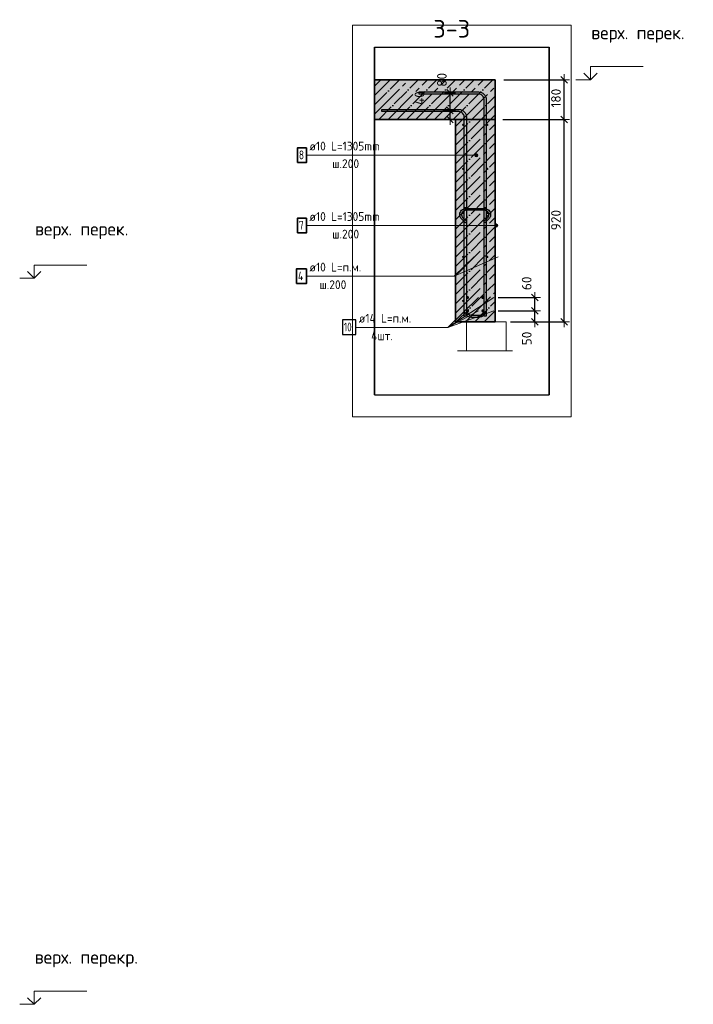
# Model space of a CAD drawing. Header units: millimetres. Extents: x -2995 to 47287, y -2809 to 58122.
# Tile 72 of 143: x 40462 to 43526, y 32563 to 37038. Entities that reach past the tile are written whole.
import ezdxf

# ---------------------------------------------------------------- set-up
doc = ezdxf.new("R2010")
doc.units = ezdxf.units.MM
doc.header["$PDMODE"] = 65
doc.linetypes.add('______11', pattern=[100, 80, -10, 0, -10])
doc.linetypes.add('______5', pattern=[220, 160, -20, 20, -20])
for name, color, linetype, lineweight in [('Standard', 7, 'Continuous', 25), ('Арм.стержн. Арматура края', 96, 'Continuous', 35), ('Арм.стержн. вертикальными 1', 22, 'Continuous', 35), ('Арм.стержн. Доп. арматура', 180, 'Continuous', 35), ('Арм.стержн.горизонт. 1', 180, 'Continuous', 35), ('Высотная отметки_ общее', 7, 'Continuous', 13), ('Размерная линия_ общее', 7, 'Continuous', 13)]:
    doc.layers.add(name, color=color, linetype=linetype, lineweight=lineweight)
doc.layers.add('Арм.стержн.Стяжки', color=7, linetype='Continuous', lineweight=35, true_color=0x501e0f)
doc.styles.add('ISOCPEUR', font='ISOCPEUR')
doc.dimstyles.new('DIMSTYLE_3', dxfattribs={"dimtxt": 44, "dimasz": 50, "dimexe": 0, "dimexo": 0, "dimgap": 22, "dimtad": 2, "dimdec": 0, "dimrnd": 5, "dimzin": 12, "dimdsep": 46, "dimtxsty": 'ISOCPEUR', "dimblk1": 'ALL_ML_STRICH', "dimblk2": 'ALL_ML_STRICH', "dimsah": 1, "dimcen": 0, "dimclrd": 7, "dimclre": 256, "dimclrt": 7, "dimadec": 0, "dimazin": 0, "dimtfac": 1, "dimtdec": 0, "dimtix": 1, "dimtmove": 2, "dimatfit": 3, "dimfxl": 0, "dimtzin": 0, "dimlwd": 0, "dimlwe": -3, "dimarcsym": 0})
doc.dimstyles.new('DIMSTYLE_8', dxfattribs={"dimtxt": 44, "dimasz": 50, "dimexe": 0, "dimexo": 0, "dimgap": 22, "dimtad": 2, "dimdec": 0, "dimrnd": 5, "dimzin": 12, "dimdsep": 46, "dimtxsty": 'ISOCPEUR', "dimblk1": 'ALL_ML_STRICH', "dimblk2": 'ALL_ML_STRICH', "dimsah": 1, "dimcen": 0, "dimclrd": 7, "dimclre": 256, "dimclrt": 7, "dimadec": 0, "dimazin": 0, "dimtfac": 1, "dimtdec": 0, "dimtix": 1, "dimtmove": 2, "dimatfit": 3, "dimfxl": 0, "dimtvp": 1.2, "dimtzin": 0, "dimlwd": 0, "dimlwe": -3, "dimarcsym": 0})

# ---------------------------------------------------------------- blocks, each defined once
blk = doc.blocks.new('ALL_ML_STRICH')
at = {"color": 0, "linetype": 'ByBlock', "lineweight": -2}
for p, q in [((-1, 0), (0.5, 0)), ((-0.3, -0.3), (0.3, 0.3)), ((0, -0.5), (0, 0.5))]:
    blk.add_line(p, q, dxfattribs=at)
blk = doc.blocks.new('*D18')
at = {"layer": 'DEFPOINTS', "color": 7, "linetype": 'Continuous', "lineweight": 13, "transparency": 33554687}
for p in [(42640.1, 36584.5), (42673.9, 35664.5), (42938.1, 35664.5)]:
    blk.add_point(p, dxfattribs=at)
at = {"layer": 'Размерная линия_ общее', "color": 253, "linetype": 'Continuous', "lineweight": -2, "true_color": 0xa0a0a0, "transparency": 33554687}
for p, q in [((42660.1, 36584.5), (42938.1, 36584.5)), ((42693.9, 35664.5), (42938.1, 35664.5))]:
    blk.add_line(p, q, dxfattribs=at)
at = {"layer": 'Размерная линия_ общее', "color": 7, "linetype": 'Continuous', "lineweight": -2, "transparency": 33554687}
blk.add_line((42938.1, 35664.5), (42938.1, 36584.5), dxfattribs=at)
at = {"layer": 'Размерная линия_ общее', "color": 7, "linetype": 'Continuous', "lineweight": 13, "transparency": 33554687, "xscale": 50, "yscale": 50, "zscale": 50}
for p, rotation in [((42938.1, 36584.5), 90), ((42938.1, 35664.5), 270)]:
    blk.add_blockref('ALL_ML_STRICH', p, dxfattribs=dict(at, rotation=rotation))
at = {"layer": 'Размерная линия_ общее', "color": 7, "linetype": 'Continuous', "lineweight": 13, "transparency": 33554687, "insert": (42901.1, 36126.7), "char_height": 44, "width": 132, "attachment_point": 5, "rotation": 90, "style": 'ISOCPEUR'}
blk.add_mtext('\\A1;{920}', dxfattribs=at)
blk = doc.blocks.new('*D19')
at = {"layer": 'DEFPOINTS', "color": 7, "linetype": 'Continuous', "lineweight": 13, "transparency": 33554687}
for p in [(42644.2, 36764.5), (42640.1, 36584.5), (42938.1, 36584.5)]:
    blk.add_point(p, dxfattribs=at)
at = {"layer": 'Размерная линия_ общее', "color": 253, "linetype": 'Continuous', "lineweight": -2, "true_color": 0xa0a0a0, "transparency": 33554687}
for p, q in [((42664.2, 36764.5), (42938.1, 36764.5)), ((42660.1, 36584.5), (42938.1, 36584.5))]:
    blk.add_line(p, q, dxfattribs=at)
at = {"layer": 'Размерная линия_ общее', "color": 7, "linetype": 'Continuous', "lineweight": -2, "transparency": 33554687}
blk.add_line((42938.1, 36584.5), (42938.1, 36764.5), dxfattribs=at)
at = {"layer": 'Размерная линия_ общее', "color": 7, "linetype": 'Continuous', "lineweight": 13, "transparency": 33554687, "xscale": 50, "yscale": 50, "zscale": 50}
for p, rotation in [((42938.1, 36764.5), 90), ((42938.1, 36584.5), 270)]:
    blk.add_blockref('ALL_ML_STRICH', p, dxfattribs=dict(at, rotation=rotation))
at = {"layer": 'Размерная линия_ общее', "color": 7, "linetype": 'Continuous', "lineweight": 13, "transparency": 33554687, "insert": (42901.1, 36681.1), "char_height": 44, "width": 132, "attachment_point": 5, "rotation": 90, "style": 'ISOCPEUR'}
blk.add_mtext('\\A1;{180}', dxfattribs=at)
blk = doc.blocks.new('COMPLEX_ELEVATIONDIM_1')
at = {"layer": 'Высотная отметки_ общее', "color": 7, "linetype": 'Continuous', "lineweight": 13, "transparency": 33554687}
for p, q in [((43058.1, 36764.5), (43028.1, 36794.5)), ((43058.1, 36764.5), (43058.1, 36824.5)), ((43058.1, 36824.5), (43298.1, 36824.5)), ((43058.1, 36764.5), (43088.1, 36794.5)), ((43058.1, 36764.5), (42991.9, 36764.5)), ((43058.1, 36764.5), (43058.1, 36764.5)), ((43058.1, 36764.5), (43058.1, 36764.5)), ((43058.1, 36764.5), (43058.1, 36764.5)), ((43058.1, 36764.5), (43058.1, 36764.5))]:
    blk.add_line(p, q, dxfattribs=at)
at = {"layer": 'Высотная отметки_ общее', "color": 7, "linetype": 'Continuous', "lineweight": 13, "transparency": 33554687, "insert": (43061.5, 36932.3), "char_height": 60, "width": 478.865, "attachment_point": 7, "style": 'ISOCPEUR'}
blk.add_mtext('\\W0.97;верх. перек.', dxfattribs=at)
blk = doc.blocks.new('*D21')
at = {"layer": 'DEFPOINTS', "color": 7, "linetype": 'Continuous', "lineweight": 13, "transparency": 33554687}
for p in [(42618.9, 35714.5), (42673.9, 35664.5), (42805, 35664.5)]:
    blk.add_point(p, dxfattribs=at)
at = {"layer": 'Размерная линия_ общее', "color": 253, "linetype": 'Continuous', "lineweight": -2, "true_color": 0xa0a0a0, "transparency": 33554687}
for p, q in [((42638.9, 35714.5), (42805, 35714.5)), ((42693.9, 35664.5), (42805, 35664.5))]:
    blk.add_line(p, q, dxfattribs=at)
at = {"layer": 'Размерная линия_ общее', "color": 7, "linetype": 'Continuous', "lineweight": -2, "transparency": 33554687}
blk.add_line((42805, 35664.5), (42805, 35714.5), dxfattribs=at)
at = {"layer": 'Размерная линия_ общее', "color": 7, "linetype": 'Continuous', "lineweight": 13, "transparency": 33554687, "xscale": 50, "yscale": 50, "zscale": 50}
for p, rotation in [((42805, 35714.5), 90), ((42805, 35664.5), 270)]:
    blk.add_blockref('ALL_ML_STRICH', p, dxfattribs=dict(at, rotation=rotation))
at = {"layer": 'Размерная линия_ общее', "color": 7, "linetype": 'Continuous', "lineweight": 13, "transparency": 33554687, "insert": (42768.2, 35588.7), "char_height": 44, "width": 88, "attachment_point": 5, "rotation": 90, "style": 'ISOCPEUR'}
blk.add_mtext('\\A1;{50}', dxfattribs=at)
blk = doc.blocks.new('*D22')
at = {"layer": 'DEFPOINTS', "color": 7, "linetype": 'Continuous', "lineweight": 13, "transparency": 33554687}
for p in [(42618.9, 35774.5), (42618.9, 35714.5), (42805, 35714.5)]:
    blk.add_point(p, dxfattribs=at)
at = {"layer": 'Размерная линия_ общее', "color": 253, "linetype": 'Continuous', "lineweight": -2, "true_color": 0xa0a0a0, "transparency": 33554687}
for p, q in [((42638.9, 35774.5), (42805, 35774.5)), ((42638.9, 35714.5), (42805, 35714.5))]:
    blk.add_line(p, q, dxfattribs=at)
at = {"layer": 'Размерная линия_ общее', "color": 7, "linetype": 'Continuous', "lineweight": -2, "transparency": 33554687}
blk.add_line((42805, 35714.5), (42805, 35774.5), dxfattribs=at)
at = {"layer": 'Размерная линия_ общее', "color": 7, "linetype": 'Continuous', "lineweight": 13, "transparency": 33554687, "xscale": 50, "yscale": 50, "zscale": 50}
for p, rotation in [((42805, 35774.5), 90), ((42805, 35714.5), 270)]:
    blk.add_blockref('ALL_ML_STRICH', p, dxfattribs=dict(at, rotation=rotation))
at = {"layer": 'Размерная линия_ общее', "color": 7, "linetype": 'Continuous', "lineweight": 13, "transparency": 33554687, "insert": (42767.8, 35839.3), "char_height": 44, "width": 88, "attachment_point": 5, "rotation": 90, "style": 'ISOCPEUR'}
blk.add_mtext('\\A1;{60}', dxfattribs=at)
blk = doc.blocks.new('*D23')
at = {"layer": 'DEFPOINTS', "color": 7, "linetype": 'Continuous', "lineweight": 13, "transparency": 33554687}
for p in [(42419.9, 36624.5), (42416.7, 36584.5), (42419.2, 36584.5)]:
    blk.add_point(p, dxfattribs=at)
at = {"layer": 'Размерная линия_ общее', "color": 253, "linetype": 'Continuous', "lineweight": -2, "true_color": 0xa0a0a0, "transparency": 33554687}
for p, q in [((42419.2, 36624.5), (42419.2, 36624.5)), ((42419.2, 36584.5), (42419.2, 36584.5))]:
    blk.add_line(p, q, dxfattribs=at)
at = {"layer": 'Размерная линия_ общее', "color": 7, "linetype": 'Continuous', "lineweight": -2, "transparency": 33554687}
blk.add_line((42419.2, 36584.5), (42419.2, 36624.5), dxfattribs=at)
at = {"layer": 'Размерная линия_ общее', "color": 7, "linetype": 'Continuous', "lineweight": 13, "transparency": 33554687, "xscale": 50, "yscale": 50, "zscale": 50}
for p, rotation in [((42419.2, 36624.5), 90), ((42419.2, 36584.5), 270)]:
    blk.add_blockref('ALL_ML_STRICH', p, dxfattribs=dict(at, rotation=rotation))
at = {"layer": 'Размерная линия_ общее', "color": 7, "linetype": 'Continuous', "lineweight": 13, "transparency": 33554687, "insert": (42280, 36681), "char_height": 44, "width": 88, "attachment_point": 5, "rotation": 90, "style": 'ISOCPEUR'}
blk.add_mtext('\\A1;{40}', dxfattribs=at)
blk = doc.blocks.new('*D24')
at = {"layer": 'DEFPOINTS', "color": 7, "linetype": 'Continuous', "lineweight": 13, "transparency": 33554687}
for p in [(42419.9, 36704.5), (42419.2, 36624.5), (42419.9, 36624.5)]:
    blk.add_point(p, dxfattribs=at)
at = {"layer": 'Размерная линия_ общее', "color": 253, "linetype": 'Continuous', "lineweight": -2, "true_color": 0xa0a0a0, "transparency": 33554687}
for p, q in [((42419.2, 36704.5), (42419.2, 36704.5)), ((42419.2, 36624.5), (42419.2, 36624.5))]:
    blk.add_line(p, q, dxfattribs=at)
at = {"layer": 'Размерная линия_ общее', "color": 7, "linetype": 'Continuous', "lineweight": -2, "transparency": 33554687}
blk.add_line((42419.2, 36624.5), (42419.2, 36704.5), dxfattribs=at)
at = {"layer": 'Размерная линия_ общее', "color": 7, "linetype": 'Continuous', "lineweight": 13, "transparency": 33554687, "xscale": 50, "yscale": 50, "zscale": 50}
for p, rotation in [((42419.2, 36704.5), 90), ((42419.2, 36624.5), 270)]:
    blk.add_blockref('ALL_ML_STRICH', p, dxfattribs=dict(at, rotation=rotation))
at = {"layer": 'Размерная линия_ общее', "color": 7, "linetype": 'Continuous', "lineweight": 13, "transparency": 33554687, "insert": (42382.3, 36764.1), "char_height": 44, "width": 88, "attachment_point": 5, "rotation": 90, "style": 'ISOCPEUR'}
blk.add_mtext('\\A1;{80}', dxfattribs=at)
blk = doc.blocks.new('COMPLEX_ELEVATIONDIM_2')
at = {"layer": 'Высотная отметки_ общее', "color": 7, "linetype": 'Continuous', "lineweight": 13, "transparency": 33554687}
for p, q in [((40528.1, 35862.5), (40498.1, 35892.5)), ((40528.1, 35862.5), (40528.1, 35922.5)), ((40528.1, 35922.5), (40768.1, 35922.5)), ((40528.1, 35862.5), (40558.1, 35892.5)), ((40528.1, 35862.5), (40528.1, 35862.5)), ((40528.1, 35862.5), (40528.1, 35862.5)), ((40528.1, 35862.5), (40528.1, 35862.5)), ((40528.1, 35862.5), (40528.1, 35862.5)), ((40528.1, 32562.5), (40498.1, 32592.5)), ((40528.1, 32562.5), (40528.1, 32622.5)), ((40528.1, 32622.5), (40768.1, 32622.5)), ((40528.1, 32562.5), (40558.1, 32592.5)), ((40528.1, 32562.5), (40462, 32562.5)), ((40528.1, 32562.5), (40528.1, 32562.5)), ((40528.1, 32562.5), (40528.1, 32562.5)), ((40528.1, 32562.5), (40528.1, 32562.5)), ((40528.1, 32562.5), (40528.1, 32562.5))]:
    blk.add_line(p, q, dxfattribs=at)
blk.add_lwpolyline([(40528.1, 35862.5), (40522.4, 35862.5), (40522.4, 35862.5), (40462, 35862.5)], dxfattribs=at)
at = {"layer": 'Высотная отметки_ общее', "color": 7, "linetype": 'Continuous', "lineweight": 13, "transparency": 33554687, "char_height": 60, "attachment_point": 7, "style": 'ISOCPEUR'}
for s, insert, width in [('\\W0.97;верх. перек.', (40531.5, 36040.4), 478.865), ('\\W0.98;верх. перекр.', (40529.9, 32730.9), 520.896)]:
    blk.add_mtext(s, dxfattribs=dict(at, insert=insert, width=width))

msp = doc.modelspace()

# ---------------------------------------------------------------- hatches: boundary and pattern name
at = {"linetype": 'Continuous', "lineweight": -3, "transparency": 33554687}
msp.add_hatch(color=9, dxfattribs=at).paths.add_polyline_path([(42623.9, 36584.5), (42623.9, 36764.5), (42075.9, 36764.5), (42075.9, 36584.5)])
at = {"layer": 'Standard', "linetype": 'Continuous', "lineweight": -3, "true_color": 0xc7c7c7, "transparency": 33554687}
msp.add_hatch(color=9, dxfattribs=at).paths.add_polyline_path([(42623.9, 36584.5), (42443.9, 36584.5), (42443.9, 35664.5), (42623.9, 35664.5)])
at = {"layer": 'Арм.стержн. вертикальными 1', "linetype": 'Continuous', "lineweight": 13, "transparency": 33554687}
for points in [[(42532.5, 36425.4), (42535.2, 36415.2), (42535.2, 36428.1)], [(42535.2, 36428.1), (42538.9, 36414.1), (42538.9, 36429.1)], [(42535.2, 36428.1), (42535.2, 36415.2), (42538.9, 36414.1)], [(42538.9, 36429.1), (42538.9, 36414.1), (42542.7, 36415.2)], [(42538.9, 36429.1), (42542.7, 36415.2), (42542.7, 36428.1)], [(42542.7, 36428.1), (42542.7, 36415.2), (42545.4, 36417.9)], [(42542.7, 36428.1), (42545.4, 36417.9), (42545.4, 36425.4)], [(42532.5, 36417.9), (42532.5, 36425.4), (42531.4, 36421.6)], [(42532.5, 36425.4), (42532.5, 36417.9), (42535.2, 36415.2)], [(42545.4, 36425.4), (42545.4, 36417.9), (42546.4, 36421.6)], [(42622.5, 36097.9), (42622.5, 36105.4), (42621.4, 36101.6)], [(42622.5, 36105.4), (42625.2, 36095.2), (42625.2, 36108.1)], [(42622.5, 36105.4), (42622.5, 36097.9), (42625.2, 36095.2)], [(42625.2, 36108.1), (42628.9, 36094.1), (42628.9, 36109.1)], [(42625.2, 36108.1), (42625.2, 36095.2), (42628.9, 36094.1)], [(42628.9, 36109.1), (42628.9, 36094.1), (42632.7, 36095.2)], [(42628.9, 36109.1), (42632.7, 36095.2), (42632.7, 36108.1)], [(42632.7, 36108.1), (42632.7, 36095.2), (42635.4, 36097.9)], [(42632.7, 36108.1), (42635.4, 36097.9), (42635.4, 36105.4)], [(42635.4, 36105.4), (42635.4, 36097.9), (42636.4, 36101.6)]]:
    msp.add_hatch(color=7, dxfattribs=at).paths.add_polyline_path(points)
at = {"layer": 'Арм.стержн. Доп. арматура', "linetype": 'Continuous', "lineweight": 50, "transparency": 33554687}
for points in [[(42505.9, 35774.5), (42505.4, 35777.2), (42503.9, 35779.4), (42501.6, 35780.9), (42498.9, 35781.5), (42496.2, 35780.9), (42494, 35779.4), (42492.4, 35777.2), (42491.9, 35774.5), (42492.4, 35771.8), (42494, 35769.5), (42496.2, 35768), (42498.9, 35767.5), (42501.6, 35768), (42503.9, 35769.5), (42505.4, 35771.8)], [(42575.9, 35774.5), (42575.4, 35777.2), (42573.9, 35779.4), (42571.6, 35780.9), (42568.9, 35781.5), (42566.2, 35780.9), (42564, 35779.4), (42562.4, 35777.2), (42561.9, 35774.5), (42562.4, 35771.8), (42564, 35769.5), (42566.2, 35768), (42568.9, 35767.5), (42571.6, 35768), (42573.9, 35769.5), (42575.4, 35771.8)], [(42505.9, 35714.5), (42505.4, 35717.2), (42503.9, 35719.4), (42501.6, 35720.9), (42498.9, 35721.5), (42496.2, 35720.9), (42494, 35719.4), (42492.4, 35717.2), (42491.9, 35714.5), (42492.4, 35711.8), (42494, 35709.5), (42496.2, 35708), (42498.9, 35707.5), (42501.6, 35708), (42503.9, 35709.5), (42505.4, 35711.8)], [(42575.9, 35714.5), (42575.4, 35717.2), (42573.9, 35719.4), (42571.6, 35720.9), (42568.9, 35721.5), (42566.2, 35720.9), (42564, 35719.4), (42562.4, 35717.2), (42561.9, 35714.5), (42562.4, 35711.8), (42564, 35709.5), (42566.2, 35708), (42568.9, 35707.5), (42571.6, 35708), (42573.9, 35709.5), (42575.4, 35711.8)]]:
    msp.add_hatch(color=7, dxfattribs=at).paths.add_polyline_path(points)
at = {"layer": 'Арм.стержн.горизонт. 1', "linetype": 'Continuous', "lineweight": 50, "transparency": 33554687}
for points in [[(42483.9, 36559.5), (42483.5, 36561.4), (42482.4, 36563), (42480.8, 36564.1), (42478.9, 36564.5), (42477, 36564.1), (42475.4, 36563), (42474.3, 36561.4), (42473.9, 36559.5), (42474.3, 36557.6), (42475.4, 36555.9), (42477, 36554.9), (42478.9, 36554.5), (42480.8, 36554.9), (42482.4, 36555.9), (42483.5, 36557.6)], [(42593.9, 36559.5), (42593.5, 36561.4), (42592.4, 36563), (42590.8, 36564.1), (42588.9, 36564.5), (42587, 36564.1), (42585.4, 36563), (42584.3, 36561.4), (42583.9, 36559.5), (42584.3, 36557.6), (42585.4, 36555.9), (42587, 36554.9), (42588.9, 36554.5), (42590.8, 36554.9), (42592.4, 36555.9), (42593.5, 36557.6)], [(42483.9, 36359.5), (42483.5, 36361.4), (42482.4, 36363), (42480.8, 36364.1), (42478.9, 36364.5), (42477, 36364.1), (42475.4, 36363), (42474.3, 36361.4), (42473.9, 36359.5), (42474.3, 36357.6), (42475.4, 36355.9), (42477, 36354.9), (42478.9, 36354.5), (42480.8, 36354.9), (42482.4, 36355.9), (42483.5, 36357.6)], [(42593.9, 36359.5), (42593.5, 36361.4), (42592.4, 36363), (42590.8, 36364.1), (42588.9, 36364.5), (42587, 36364.1), (42585.4, 36363), (42584.3, 36361.4), (42583.9, 36359.5), (42584.3, 36357.6), (42585.4, 36355.9), (42587, 36354.9), (42588.9, 36354.5), (42590.8, 36354.9), (42592.4, 36355.9), (42593.5, 36357.6)], [(42483.9, 36159.5), (42483.5, 36161.4), (42482.4, 36163), (42480.8, 36164.1), (42478.9, 36164.5), (42477, 36164.1), (42475.4, 36163), (42474.3, 36161.4), (42473.9, 36159.5), (42474.3, 36157.6), (42475.4, 36155.9), (42477, 36154.9), (42478.9, 36154.5), (42480.8, 36154.9), (42482.4, 36155.9), (42483.5, 36157.6)], [(42593.9, 36159.5), (42593.5, 36161.4), (42592.4, 36163), (42590.8, 36164.1), (42588.9, 36164.5), (42587, 36164.1), (42585.4, 36163), (42584.3, 36161.4), (42583.9, 36159.5), (42584.3, 36157.6), (42585.4, 36155.9), (42587, 36154.9), (42588.9, 36154.5), (42590.8, 36154.9), (42592.4, 36155.9), (42593.5, 36157.6)], [(42483.9, 35959.5), (42483.5, 35961.4), (42482.4, 35963), (42480.8, 35964.1), (42478.9, 35964.5), (42477, 35964.1), (42475.4, 35963), (42474.3, 35961.4), (42473.9, 35959.5), (42474.3, 35957.6), (42475.4, 35955.9), (42477, 35954.9), (42478.9, 35954.5), (42480.8, 35954.9), (42482.4, 35955.9), (42483.5, 35957.6)], [(42593.9, 35959.5), (42593.5, 35961.4), (42592.4, 35963), (42590.8, 35964.1), (42588.9, 35964.5), (42587, 35964.1), (42585.4, 35963), (42584.3, 35961.4), (42583.9, 35959.5), (42584.3, 35957.6), (42585.4, 35955.9), (42587, 35954.9), (42588.9, 35954.5), (42590.8, 35954.9), (42592.4, 35955.9), (42593.5, 35957.6)], [(42483.9, 35759.5), (42483.5, 35761.4), (42482.4, 35763), (42480.8, 35764.1), (42478.9, 35764.5), (42477, 35764.1), (42475.4, 35763), (42474.3, 35761.4), (42473.9, 35759.5), (42474.3, 35757.6), (42475.4, 35755.9), (42477, 35754.9), (42478.9, 35754.5), (42480.8, 35754.9), (42482.4, 35755.9), (42483.5, 35757.6)], [(42593.9, 35759.5), (42593.5, 35761.4), (42592.4, 35763), (42590.8, 35764.1), (42588.9, 35764.5), (42587, 35764.1), (42585.4, 35763), (42584.3, 35761.4), (42583.9, 35759.5), (42584.3, 35757.6), (42585.4, 35755.9), (42587, 35754.9), (42588.9, 35754.5), (42590.8, 35754.9), (42592.4, 35755.9), (42593.5, 35757.6)]]:
    msp.add_hatch(color=4, dxfattribs=at).paths.add_polyline_path(points)

# ---------------------------------------------------------------- linework, layer by layer
at = {"color": 7, "linetype": 'Continuous', "lineweight": 25, "transparency": 33554687}
for p, q in [((42075.9, 36534.5), (42075.9, 36814.5)), ((42443.9, 36584.5), (42623.9, 36584.5))]:
    msp.add_line(p, q, dxfattribs=at)
at = {"color": 253, "linetype": '______11', "lineweight": -3, "true_color": 0xababab, "transparency": 33554687}
for p, q in [((42075.9, 36735.3), (42105, 36764.5)), ((42075.9, 36650.4), (42189.9, 36764.5)), ((42094.8, 36584.5), (42274.8, 36764.5)), ((42179.6, 36584.5), (42359.6, 36764.5)), ((42264.5, 36584.5), (42444.5, 36764.5)), ((42349.3, 36584.5), (42529.3, 36764.5)), ((42434.2, 36584.5), (42614.2, 36764.5)), ((42519, 36584.5), (42623.9, 36689.4)), ((42603.9, 36584.5), (42623.9, 36604.5))]:
    msp.add_line(p, q, dxfattribs=at)
at = {"color": 253, "linetype": '______5', "lineweight": -3, "true_color": 0xababab, "transparency": 33554687}
for p, q in [((42075.9, 36692.9), (42147.5, 36764.5)), ((42075.9, 36608), (42232.3, 36764.5)), ((42137.2, 36584.5), (42317.2, 36764.5)), ((42222, 36584.5), (42402, 36764.5)), ((42306.9, 36584.5), (42486.9, 36764.5)), ((42391.7, 36584.5), (42571.7, 36764.5)), ((42476.6, 36584.5), (42623.9, 36731.8)), ((42561.4, 36584.5), (42623.9, 36646.9))]:
    msp.add_line(p, q, dxfattribs=at)
at = {"color": 7, "linetype": 'Continuous', "lineweight": 35, "transparency": 33554687}
for p, q in [((42623.9, 36764.5), (42075.9, 36764.5)), ((42623.9, 36584.5), (42623.9, 36764.5)), ((42075.9, 36584.5), (42443.9, 36584.5))]:
    msp.add_line(p, q, dxfattribs=at)
at = {"layer": 'Standard', "color": 52, "linetype": 'Continuous', "lineweight": -3, "transparency": 33554687}
for p, q in [((42075.9, 36912.1), (42869.6, 36912.1)), ((42075.9, 36912.1), (42869.6, 36912.1)), ((42075.9, 35332.1), (42075.9, 36912.1)), ((42075.9, 36912.1), (42075.9, 35332.1)), ((42869.6, 35332.1), (42869.6, 36912.1)), ((42869.6, 36912.1), (42869.6, 35332.1)), ((42075.9, 35332.1), (42869.6, 35332.1)), ((42075.9, 35332.1), (42869.6, 35332.1))]:
    msp.add_line(p, q, dxfattribs=at)
at = {"layer": 'Standard', "color": 253, "linetype": '______11', "lineweight": -3, "true_color": 0xababab, "transparency": 33554687}
for p, q in [((42443.9, 36424.5), (42603.9, 36584.5)), ((42443.9, 36509.4), (42519, 36584.5)), ((42443.9, 36339.7), (42623.9, 36519.7)), ((42443.9, 36254.8), (42623.9, 36434.8)), ((42443.9, 36170), (42623.9, 36350)), ((42443.9, 36085.1), (42623.9, 36265.1)), ((42443.9, 36000.3), (42623.9, 36180.3)), ((42443.9, 35915.4), (42623.9, 36095.4)), ((42443.9, 35830.5), (42623.9, 36010.5)), ((42443.9, 35745.7), (42623.9, 35925.7)), ((42447.5, 35664.5), (42623.9, 35840.8)), ((42532.4, 35664.5), (42623.9, 35756)), ((42617.3, 35664.5), (42623.9, 35671.1))]:
    msp.add_line(p, q, dxfattribs=at)
at = {"layer": 'Standard', "color": 253, "linetype": '______5', "lineweight": -3, "true_color": 0xababab, "transparency": 33554687}
for p, q in [((42443.9, 36466.9), (42561.4, 36584.5)), ((42443.9, 36551.8), (42476.6, 36584.5)), ((42443.9, 36382.1), (42623.9, 36562.1)), ((42443.9, 36297.2), (42623.9, 36477.2)), ((42443.9, 36212.4), (42623.9, 36392.4)), ((42443.9, 36127.5), (42623.9, 36307.5)), ((42443.9, 36042.7), (42623.9, 36222.7)), ((42443.9, 35957.8), (42623.9, 36137.8)), ((42443.9, 35873), (42623.9, 36053)), ((42443.9, 35788.1), (42623.9, 35968.1)), ((42443.9, 35703.3), (42623.9, 35883.3)), ((42490, 35664.5), (42623.9, 35798.4)), ((42574.8, 35664.5), (42623.9, 35713.6))]:
    msp.add_line(p, q, dxfattribs=at)
at = {"layer": 'Standard', "color": 7, "linetype": 'Continuous', "lineweight": 25, "transparency": 33554687}
msp.add_line((42623.9, 36584.5), (42443.9, 36584.5), dxfattribs=at)
at = {"layer": 'Standard', "color": 7, "linetype": 'Continuous', "lineweight": 35, "transparency": 33554687}
for p, q in [((42443.9, 36584.5), (42443.9, 35664.5)), ((42623.9, 35664.5), (42623.9, 36584.5)), ((42443.9, 35664.5), (42623.9, 35664.5))]:
    msp.add_line(p, q, dxfattribs=at)
at = {"layer": 'Standard', "color": 7, "linetype": 'Continuous', "lineweight": 13, "transparency": 33554687}
for p, q in [((42438.3, 35871.6), (42638.9, 35959.5)), ((42453.9, 35532.7), (42703.9, 35532.7))]:
    msp.add_line(p, q, dxfattribs=at)
msp.add_lwpolyline([(41975.9, 35232.1), (42969.6, 35232.1), (42969.6, 37012.1), (41975.9, 37012.1), (41975.9, 35232.1)], dxfattribs=at)
msp.add_lwpolyline([(42493.9, 35664.5), (42673.9, 35664.5), (42673.9, 35532.7), (42493.9, 35532.7), (42493.9, 35664.5)], close=True, dxfattribs=at)
at = {"layer": 'Арм.стержн. Арматура края', "color": 4, "linetype": 'Continuous', "lineweight": 25, "transparency": 33554687}
msp.add_lwpolyline([(42583.9, 36184.5), (42583.9, 35717.8), (42583.1, 35711.7), (42581, 35705.4), (42577.7, 35699.5), (42573.7, 35694.7), (42568.9, 35690.7), (42563, 35687.4), (42556.7, 35685.3), (42550.6, 35684.5), (42517.3, 35684.5), (42511.2, 35685.3), (42504.8, 35687.4), (42499, 35690.7), (42494.2, 35694.7), (42490.1, 35699.5), (42486.9, 35705.4), (42484.8, 35711.7), (42483.9, 35717.8), (42483.9, 36184.5), (42493.9, 36184.5), (42493.9, 35718.5), (42494.5, 35714), (42496.1, 35709.4), (42498.4, 35705.2), (42501.3, 35701.8), (42504.7, 35699), (42508.9, 35696.6), (42513.4, 35695.1), (42518, 35694.5), (42549.9, 35694.5), (42554.4, 35695.1), (42559, 35696.6), (42563.2, 35699), (42566.6, 35701.8), (42569.4, 35705.2), (42571.8, 35709.4), (42573.3, 35714), (42573.9, 35718.5), (42573.9, 36184.5), (42583.9, 36184.5)], dxfattribs=at)
at = {"layer": 'Арм.стержн. вертикальными 1', "color": 7, "linetype": 'Continuous', "lineweight": 13, "transparency": 33554687}
for p, q in [((42538.9, 36429.1), (42538.9, 36429.1)), ((41766.3, 36421.6), (42352.3, 36421.6)), ((42352.3, 36421.6), (42538.9, 36421.6)), ((42531.4, 36421.6), (42531.4, 36421.6)), ((42538.9, 36414.1), (42538.9, 36414.1)), ((42546.4, 36421.6), (42546.4, 36421.6)), ((41766.3, 36101.6), (42352.3, 36101.6)), ((42352.3, 36101.6), (42628.9, 36101.6)), ((42621.4, 36101.6), (42621.4, 36101.6)), ((42628.9, 36109.1), (42628.9, 36109.1)), ((42628.9, 36094.1), (42628.9, 36094.1)), ((42636.4, 36101.6), (42636.4, 36101.6))]:
    msp.add_line(p, q, dxfattribs=at)
at = {"layer": 'Арм.стержн. вертикальными 1', "color": 4, "linetype": 'Continuous', "lineweight": 25, "transparency": 33554687}
for points in [[(42573.9, 35689.5), (42573.9, 36675.4), (42573.3, 36680), (42571.8, 36684.5), (42569.4, 36688.7), (42566.6, 36692.1), (42563.2, 36695), (42559, 36697.3), (42554.4, 36698.8), (42549.9, 36699.5), (42278.9, 36699.5), (42278.9, 36709.5), (42550.6, 36709.5), (42556.7, 36708.6), (42563, 36706.5), (42568.9, 36703.3), (42573.7, 36699.2), (42577.7, 36694.4), (42581, 36688.6), (42583.1, 36682.2), (42583.9, 36676.1), (42583.9, 35689.5), (42573.9, 35689.5)], [(42483.9, 35689.5), (42483.9, 36595.4), (42483.3, 36600), (42481.8, 36604.5), (42479.4, 36608.7), (42476.6, 36612.1), (42473.2, 36615), (42469, 36617.3), (42464.4, 36618.8), (42459.9, 36619.5), (42108.9, 36619.5), (42108.9, 36629.5), (42460.6, 36629.5), (42466.7, 36628.6), (42473, 36626.5), (42478.9, 36623.3), (42483.7, 36619.2), (42487.7, 36614.4), (42491, 36608.6), (42493.1, 36602.2), (42493.9, 36596.1), (42493.9, 35689.5), (42483.9, 35689.5)]]:
    msp.add_lwpolyline(points, dxfattribs=at)
at = {"layer": 'Арм.стержн. вертикальными 1', "color": 7, "linetype": 'Continuous', "lineweight": 35, "transparency": 33554687}
for points in [[(41725, 36388.3), (41766.3, 36388.3), (41766.3, 36455), (41725, 36455), (41725, 36388.3)], [(41725, 36068.3), (41766.3, 36068.3), (41766.3, 36135), (41725, 36135), (41725, 36068.3)]]:
    msp.add_lwpolyline(points, dxfattribs=at)
at = {"layer": 'Арм.стержн. вертикальными 1', "color": 7, "linetype": 'Continuous', "lineweight": 13, "transparency": 33554687}
for centre in [(42538.9, 36421.6), (42628.9, 36101.6)]:
    msp.add_circle(centre, 7.5, dxfattribs=at)
at = {"layer": 'Арм.стержн. Доп. арматура', "color": 7, "linetype": 'Continuous', "lineweight": 13, "transparency": 33554687}
for p, q in [((42409.1, 35639.3), (42618.9, 35774.5)), ((42409.1, 35639.3), (42548.9, 35774.5)), ((42409.1, 35639.3), (42618.9, 35714.5)), ((42409.1, 35639.3), (42548.9, 35714.5)), ((41991.1, 35639.3), (42409.1, 35639.3))]:
    msp.add_line(p, q, dxfattribs=at)
at = {"layer": 'Арм.стержн. Доп. арматура', "color": 7, "linetype": 'Continuous', "lineweight": 25, "transparency": 33554687}
msp.add_lwpolyline([(41929.7, 35606), (41991.1, 35606), (41991.1, 35672.7), (41929.7, 35672.7), (41929.7, 35606)], dxfattribs=at)
at = {"layer": 'Арм.стержн.горизонт. 1', "color": 7, "linetype": 'Continuous', "lineweight": 13, "transparency": 33554687}
for p, q in [((42438.3, 35871.6), (42528.9, 35959.5)), ((41766.3, 35871.6), (42438.3, 35871.6))]:
    msp.add_line(p, q, dxfattribs=at)
at = {"layer": 'Арм.стержн.горизонт. 1', "color": 7, "linetype": 'Continuous', "lineweight": 35, "transparency": 33554687}
msp.add_lwpolyline([(41721, 35838.3), (41766.3, 35838.3), (41766.3, 35905), (41721, 35905), (41721, 35838.3)], dxfattribs=at)
at = {"layer": 'Арм.стержн.Стяжки', "color": 40, "linetype": 'Continuous', "lineweight": 25, "transparency": 33554687}
msp.add_lwpolyline([(42572.5, 36119.7), (42590.4, 36137.6), (42591.6, 36139), (42592.7, 36140.5), (42593.6, 36142.2), (42594.4, 36143.8), (42595, 36145.5), (42595.5, 36147.4), (42595.8, 36149.2), (42595.9, 36151.1), (42595.9, 36152.2), (42595.4, 36155.9), (42594.2, 36159.5), (42592.4, 36162.9), (42590.1, 36165.6), (42587.3, 36167.9), (42584, 36169.8), (42580.3, 36171), (42576.7, 36171.5), (42491.2, 36171.5), (42487.6, 36171), (42483.9, 36169.8), (42480.5, 36167.9), (42477.8, 36165.6), (42475.5, 36162.9), (42473.7, 36159.5), (42472.4, 36155.9), (42471.9, 36152.2), (42471.9, 36151.1), (42472.1, 36149.2), (42472.4, 36147.4), (42472.8, 36145.5), (42473.5, 36143.8), (42474.2, 36142.2), (42475.2, 36140.5), (42476.3, 36139), (42477.5, 36137.6), (42495.4, 36119.7), (42489.7, 36114.1), (42471.7, 36132.1), (42470, 36134.1), (42468.5, 36136.2), (42467.2, 36138.4), (42466.1, 36140.8), (42465.2, 36143.2), (42464.5, 36145.7), (42464.1, 36148.3), (42463.9, 36150.8), (42463.9, 36152.8), (42464.6, 36157.7), (42466.3, 36162.8), (42468.9, 36167.4), (42472.1, 36171.3), (42476, 36174.5), (42480.7, 36177.1), (42485.7, 36178.8), (42490.6, 36179.5), (42577.3, 36179.5), (42582.1, 36178.8), (42587.2, 36177.1), (42591.9, 36174.5), (42595.8, 36171.3), (42599, 36167.4), (42601.6, 36162.8), (42603.3, 36157.7), (42603.9, 36152.8), (42603.9, 36150.8), (42603.8, 36148.3), (42603.3, 36145.7), (42602.7, 36143.2), (42601.8, 36140.8), (42600.7, 36138.4), (42599.4, 36136.2), (42597.9, 36134.1), (42596.2, 36132.1), (42578.2, 36114.1), (42572.5, 36119.7)], dxfattribs=at)

# ---------------------------------------------------------------- block references
at = {"layer": 'Высотная отметки_ общее', "color": 7, "linetype": 'Continuous', "lineweight": 13, "transparency": 33554687}
for name in ['COMPLEX_ELEVATIONDIM_1', 'COMPLEX_ELEVATIONDIM_2']:
    msp.add_blockref(name, (0, 0), dxfattribs=at)

# ---------------------------------------------------------------- texts
at = {"layer": 'Standard', "color": 7, "linetype": 'Continuous', "lineweight": 13, "transparency": 33554687, "insert": (42343.5, 36956.1), "char_height": 80, "width": 204.522, "attachment_point": 7, "style": 'ISOCPEUR'}
msp.add_mtext('\\A1;{\\fISOCPEUR|i0|b0;\\H80.000000;\\W1.000000;\\C7;3-3}\\P', dxfattribs=at)
at = {"layer": 'Арм.стержн. вертикальными 1', "color": 7, "linetype": 'Continuous', "lineweight": 25, "transparency": 33554687, "char_height": 40, "attachment_point": 7, "style": 'ISOCPEUR'}
for s, insert, width in [('\\W0.94;ø10 L=1305mm ', (41779.7, 36443), 382.615), ('\\W0.78;8', (41731.7, 36403), 43.521), ('\\W0.95;ш.200 ', (41883.7, 36363), 174.933), ('\\W0.94;ø10 L=1305mm ', (41779.7, 36123), 382.615), ('\\W0.78;7', (41731.7, 36083), 43.521), ('\\W0.95;ш.200 ', (41883.7, 36043), 174.933)]:
    msp.add_mtext(s, dxfattribs=dict(at, insert=insert, width=width))
at = {"layer": 'Арм.стержн. Доп. арматура', "color": 7, "linetype": 'Continuous', "lineweight": 25, "transparency": 33554687, "char_height": 40, "attachment_point": 7, "style": 'ISOCPEUR'}
for s, insert, width in [('\\W0.94;ø14 L=п.м.', (42004.4, 35660.7), 270.67), ('\\W0.75;10', (41936.4, 35620.7), 62.971), ('\\W0.95;4шт. ', (42060.4, 35580.7), 158.877)]:
    msp.add_mtext(s, dxfattribs=dict(at, insert=insert, width=width))
at = {"layer": 'Арм.стержн.горизонт. 1', "color": 7, "linetype": 'Continuous', "lineweight": 25, "transparency": 33554687, "char_height": 40, "attachment_point": 7, "style": 'ISOCPEUR'}
for s, insert, width in [('\\W0.80;4', (41727.7, 35853), 47.978), ('\\W0.94;ø10 L=п.м.', (41779.7, 35893), 266.644), ('\\W0.95;ш.200 ', (41825.7, 35813), 174.933)]:
    msp.add_mtext(s, dxfattribs=dict(at, insert=insert, width=width))

# ---------------------------------------------------------------- dimensions: what is measured, and where the dimension line sits
at = {"layer": 'Размерная линия_ общее', "color": 7, "linetype": 'Continuous', "lineweight": 13, "transparency": 33554687}
for base, p1, p2, dimstyle, picture, middle in [((42419.2, 36704.5), (42419.2, 36624.5), (42419.2, 36704.5), 'DIMSTYLE_8', '*D24', (42382.3, 36764.1)), ((42938.1, 36764.5), (42660.1, 36584.5), (42664.2, 36764.5), 'DIMSTYLE_3', '*D19', (42901.1, 36681.1)), ((42419.2, 36624.5), (42419.2, 36584.5), (42419.2, 36624.5), 'DIMSTYLE_8', '*D23', (42280, 36681)), ((42938.1, 36584.5), (42693.9, 35664.5), (42660.1, 36584.5), 'DIMSTYLE_3', '*D18', (42901.1, 36126.7)), ((42805, 35774.5), (42638.9, 35714.5), (42638.9, 35774.5), 'DIMSTYLE_8', '*D22', (42767.8, 35839.3)), ((42805, 35714.5), (42693.9, 35664.5), (42638.9, 35714.5), 'DIMSTYLE_8', '*D21', (42768.2, 35588.7))]:
    dim = msp.add_linear_dim(base=base, p1=p1, p2=p2, angle=90, dimstyle=dimstyle, override={"dimpost": '<>', "dimclrd": 7, "dimclre": 253, "dimclrt": 7, "dimlwd": 0, "dimlwe": 65533}, dxfattribs=at)
    dim.commit()
    dim.dimension.update_dxf_attribs({"geometry": picture, "text_midpoint": middle, "dimtype": 160})

doc.saveas('drawing.dxf')
